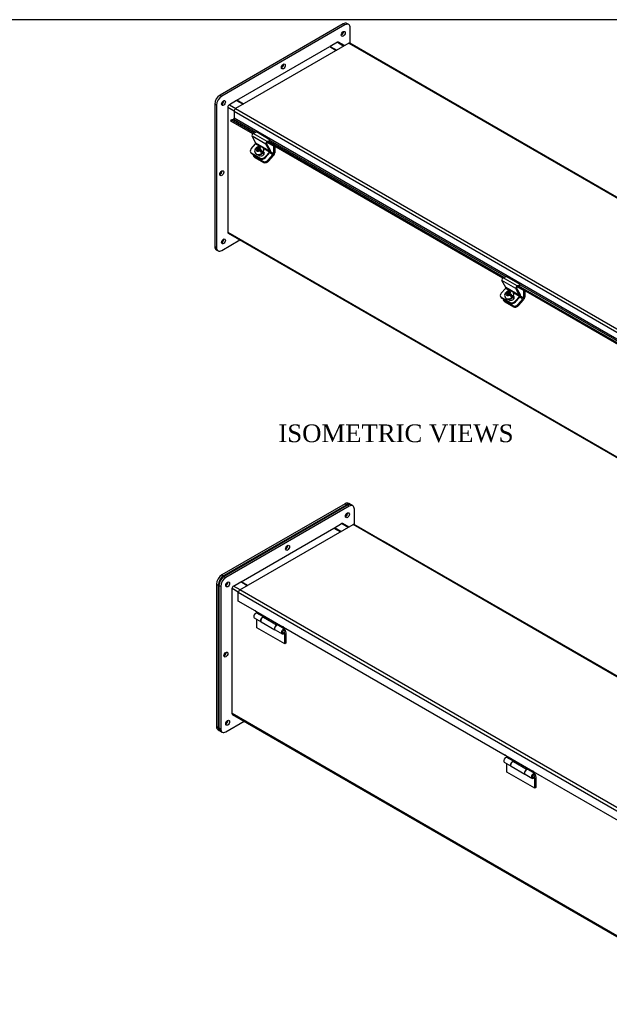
# Model space of a CAD drawing. Header units: inches. Extents: x 1 to 150, y -1 to 99.
# Tile 8 of 9: x 90 to 120, y 49 to 99. Entities that reach past the tile are written whole.
import ezdxf
from ezdxf.enums import TextEntityAlignment as Align

# ---------------------------------------------------------------- set-up
doc = ezdxf.new("R2010")
doc.units = ezdxf.units.IN
doc.header["$MEASUREMENT"] = 0
for name, color, linetype in [('COM40176', 7, 'Continuous'), ('COM52631', 7, 'Continuous'), ('COM70666-3', 7, 'Continuous'), ('COM70693-17', 7, 'Continuous'), ('COM70694-17', 7, 'Continuous'), ('COM70695-3', 7, 'Continuous'), ('Default', 7, 'Continuous'), ('GSK10522', 7, 'Continuous'), ('HNG86641-1', 7, 'Continuous'), ('HNG86641-2', 7, 'Continuous'), ('HNG86641-3', 7, 'Continuous'), ('SCS19420', 7, 'Continuous')]:
    doc.layers.add(name, color=color, linetype=linetype)
doc.styles.add('SEACAD_Times_New_Roman', font='times.ttf')

# ---------------------------------------------------------------- blocks, each defined once
blk = doc.blocks.new('SE5')
at = {"layer": 'COM40176', "color": 7, "linetype": 'Continuous'}
for p, q in [((101.511, 93.701), (101.67, 93.777)), ((102.377, 93.369), (101.67, 93.777)), ((101.642, 93.203), (101.451, 93.567)), ((102.158, 93.158), (101.451, 93.567)), ((102.218, 93.293), (101.511, 93.701)), ((102.215, 93.244), (102.374, 93.32)), ((102.218, 93.293), (102.377, 93.369)), ((102.374, 93.32), (102.377, 93.369)), ((101.374, 92.751), (101.391, 92.719)), ((101.407, 92.915), (101.632, 93.166)), ((101.847, 93.042), (101.632, 93.166)), ((102.349, 92.795), (101.642, 93.203)), ((102.051, 92.74), (102.028, 92.754)), ((102.339, 92.758), (102.03, 92.936)), ((102.051, 92.74), (102.036, 92.769)), ((102.114, 92.507), (102.339, 92.758)), ((102.131, 92.475), (102.356, 92.726)), ((102.349, 92.795), (102.158, 93.158)), ((102.385, 92.836), (102.194, 93.199)), ((101.861, 92.449), (101.419, 92.704)), ((101.419, 92.704), (101.436, 92.672)), ((101.878, 92.417), (101.436, 92.672)), ((101.788, 92.61), (101.854, 92.572)), ((101.878, 92.417), (101.861, 92.449)), ((102.114, 92.507), (102.131, 92.475)), ((114.37, 85.855), (114.178, 86.218)), ((114.886, 85.81), (114.178, 86.218)), ((114.239, 86.353), (114.398, 86.428)), ((114.946, 85.944), (114.239, 86.353)), ((115.105, 86.02), (114.398, 86.428)), ((114.135, 85.567), (114.36, 85.818)), ((114.575, 85.693), (114.36, 85.818)), ((115.077, 85.447), (114.37, 85.855)), ((115.077, 85.447), (114.886, 85.81)), ((115.113, 85.487), (114.922, 85.851)), ((114.942, 85.896), (115.102, 85.972)), ((114.946, 85.944), (115.105, 86.02)), ((115.102, 85.972), (115.105, 86.02)), ((114.101, 85.402), (114.119, 85.37)), ((114.589, 85.101), (114.147, 85.356)), ((114.147, 85.356), (114.164, 85.323)), ((114.606, 85.068), (114.164, 85.323)), ((114.516, 85.262), (114.582, 85.223)), ((114.779, 85.392), (114.756, 85.405)), ((115.067, 85.409), (114.758, 85.588)), ((114.779, 85.392), (114.764, 85.42)), ((114.842, 85.159), (115.067, 85.409)), ((114.859, 85.126), (115.084, 85.377)), ((114.606, 85.068), (114.589, 85.101)), ((114.842, 85.159), (114.859, 85.126))]:
    blk.add_line(p, q, dxfattribs=at)
for centre, major_axis, ratio, start_param, end_param in [((101.506, 93.628), (-0.043, -0.0745), 0.57735, 3.839724, 5.934119), ((102.213, 93.22), (-0.043, -0.0745), 0.57735, 3.839724, 5.934119), ((102.213, 93.22), (-0.0145, -0.0251), 0.57735, 3.839724, 5.934119), ((101.54, 92.838), (0.166, 0.088), 0.767256, 2.021311, 3.592107), ((101.557, 92.806), (0.166, 0.088), 0.767256, 3.141593, 3.592107), ((101.623, 93.183), (-0.0145, -0.0251), 0.57735, 1.22173, 2.792527), ((101.944, 92.672), (-0.124, -0.065), 0.767256, 0.450514, 3.559742), ((101.961, 92.64), (-0.124, -0.065), 0.767256, 3.311974, 3.592107), ((102.33, 92.774), (-0.0145, -0.0251), 0.57735, 1.22173, 2.792527), ((102.33, 92.774), (-0.043, -0.0745), 0.57735, 1.22173, 2.792527), ((101.981, 92.584), (-0.166, -0.088), 0.767256, 0.450514, 2.021311), ((101.998, 92.551), (0.166, 0.088), 0.767256, 3.592107, 5.162903), ((114.234, 86.28), (-0.043, -0.0745), 0.57735, 3.839724, 5.934119), ((114.351, 85.834), (-0.0145, -0.0251), 0.57735, 1.22173, 2.792527), ((114.941, 85.871), (-0.043, -0.0745), 0.57735, 3.839724, 5.934119), ((114.941, 85.871), (-0.0145, -0.0251), 0.57735, 3.839724, 5.934119), ((114.268, 85.49), (0.166, 0.088), 0.767256, 2.021311, 3.592107), ((114.285, 85.458), (0.166, 0.088), 0.767256, 3.141593, 3.592107), ((114.672, 85.324), (-0.124, -0.065), 0.767256, 0.450514, 3.559742), ((114.689, 85.292), (-0.124, -0.065), 0.767256, 3.311973, 3.592107), ((115.058, 85.426), (-0.0145, -0.0251), 0.57735, 1.22173, 2.792527), ((115.058, 85.426), (-0.043, -0.0745), 0.57735, 1.22173, 2.792527), ((114.709, 85.235), (-0.166, -0.088), 0.767256, 0.450514, 2.021311), ((114.726, 85.203), (0.166, 0.088), 0.767256, 3.592107, 5.162903)]:
    blk.add_ellipse(centre, major_axis=major_axis, ratio=ratio, start_param=start_param, end_param=end_param, dxfattribs=at)
at = {"layer": 'COM52631', "color": 7, "linetype": 'Continuous'}
for p, q in [((102.224, 93.249), (102.537, 93.068)), ((102.358, 92.728), (102.518, 92.636)), ((102.537, 92.683), (102.384, 92.772)), ((102.548, 93.074), (102.537, 93.068)), ((102.537, 93.068), (102.537, 92.683)), ((102.605, 93.041), (102.605, 92.722)), ((101.515, 92.588), (101.544, 92.534)), ((101.561, 92.541), (102.003, 92.286)), ((101.561, 92.541), (101.59, 92.487)), ((101.59, 92.487), (102.031, 92.232)), ((102.003, 92.286), (102.031, 92.232)), ((102.256, 92.344), (102.518, 92.636)), ((102.256, 92.344), (102.284, 92.29)), ((102.284, 92.29), (102.546, 92.582)), ((114.952, 85.9), (115.265, 85.719)), ((115.276, 85.725), (115.265, 85.719)), ((115.265, 85.719), (115.265, 85.334)), ((114.243, 85.239), (114.272, 85.185)), ((114.984, 84.995), (115.246, 85.287)), ((115.012, 84.941), (115.274, 85.234)), ((115.086, 85.38), (115.246, 85.287)), ((115.265, 85.334), (115.112, 85.423)), ((115.333, 85.692), (115.333, 85.373)), ((114.289, 85.192), (114.731, 84.938)), ((114.289, 85.192), (114.318, 85.138)), ((114.318, 85.138), (114.759, 84.884)), ((114.731, 84.938), (114.759, 84.884)), ((114.984, 84.995), (115.012, 84.941))]:
    blk.add_line(p, q, dxfattribs=at)
for centre, major_axis, ratio, start_param, end_param in [((102.504, 92.663), (-0.072, -0.124), 0.57735, 1.22173, 2.356194), ((101.682, 92.675), (0.166, 0.088), 0.767256, 2.813297, 3.592107), ((101.71, 92.621), (0.166, 0.088), 0.767256, 3.141593, 3.592107), ((102.123, 92.42), (-0.166, -0.088), 0.767256, 0.450514, 2.021311), ((102.151, 92.367), (-0.166, -0.088), 0.767256, 0.450514, 2.021311), ((102.504, 92.663), (-0.024, -0.0416), 0.57735, 1.22173, 2.356194), ((114.41, 85.327), (0.166, 0.088), 0.767256, 2.813297, 3.592107), ((115.231, 85.315), (-0.024, -0.0416), 0.57735, 1.22173, 2.356194), ((115.231, 85.315), (-0.072, -0.124), 0.57735, 1.22173, 2.356194), ((114.438, 85.273), (0.166, 0.088), 0.767256, 3.141593, 3.592107), ((114.851, 85.072), (-0.166, -0.088), 0.767256, 0.450514, 2.021311), ((114.879, 85.018), (-0.166, -0.088), 0.767256, 0.450514, 2.021311)]:
    blk.add_ellipse(centre, major_axis=major_axis, ratio=ratio, start_param=start_param, end_param=end_param, dxfattribs=at)
at = {"layer": 'COM70666-3', "color": 7, "linetype": 'Continuous'}
for p, q in [((106.096, 99.282), (99.82, 95.658)), ((106.184, 99.231), (99.909, 95.607)), ((106.184, 99.231), (106.096, 99.282)), ((106.372, 99.249), (106.283, 99.3)), ((106.45, 98.297), (106.45, 99.077)), ((99.82, 95.658), (99.909, 95.607)), ((99.555, 95.199), (99.555, 87.953)), ((99.644, 95.148), (99.555, 95.199)), ((99.644, 95.148), (99.644, 87.902)), ((99.909, 87.749), (100.837, 88.284)), ((99.555, 87.953), (99.644, 87.902)), ((99.633, 87.781), (99.721, 87.73))]:
    blk.add_line(p, q, dxfattribs=at)
for centre, major_axis, start_param, end_param in [((106.096, 98.975), (-0.188, -0.325), 3.141593, 3.926991), ((106.184, 98.924), (-0.188, -0.325), 2.356194, 3.926991), ((106.008, 98.822), (0.07, 0.122), 3.821986, 5.602792), ((102.958, 97.164), (0.07, 0.122), 3.821986, 5.602792), ((99.82, 95.352), (-0.188, -0.325), 3.926991, 5.497787), ((99.909, 95.301), (0.188, 0.325), 0.785398, 2.356194), ((99.909, 95.301), (0.07, 0.122), 3.821986, 5.602792), ((99.82, 91.729), (0.07, 0.122), 3.821986, 5.602792), ((99.909, 88.259), (0.07, 0.122), 3.821986, 5.602792), ((99.82, 88.106), (0.188, 0.325), 2.356194, 3.141593), ((99.909, 88.055), (0.188, 0.325), 2.356194, 3.926991)]:
    blk.add_ellipse(centre, major_axis=major_axis, ratio=0.57735, start_param=start_param, end_param=end_param, dxfattribs=at)
for centre in [(106.096, 98.771), (103.047, 97.113), (99.997, 95.25), (99.909, 91.678), (99.997, 88.208)]:
    blk.add_ellipse(centre, major_axis=(0.07, 0.122), ratio=0.57735, dxfattribs=at)
at = {"layer": 'COM70693-17', "color": 7, "linetype": 'Continuous'}
for p, q in [((105.799, 98.344), (105.433, 98.133)), ((105.799, 98.344), (106.13, 98.153)), ((106.162, 98.171), (105.853, 98.349)), ((105.433, 98.133), (105.765, 97.941)), ((105.433, 98.108), (105.433, 98.133)), ((100.66, 95.377), (100.295, 95.166)), ((100.66, 95.377), (100.992, 95.186)), ((100.218, 95.034), (100.218, 88.678)), ((100.218, 95.034), (100.539, 94.849)), ((100.295, 95.166), (100.626, 94.975)), ((100.218, 88.678), (141.893, 64.617)), ((100.241, 88.629), (141.893, 64.581))]:
    blk.add_line(p, q, dxfattribs=at)
for centre, major_axis, start_param, end_param in [((105.799, 98.256), (-0.054, -0.0935), 3.141593, 3.926991), ((100.295, 95.078), (0.054, 0.0935), 0.785398, 2.356194), ((100.295, 88.722), (0.054, 0.0935), 2.356194, 3.141593)]:
    blk.add_ellipse(centre, major_axis=major_axis, ratio=0.57735, start_param=start_param, end_param=end_param, dxfattribs=at)
at = {"layer": 'COM70694-17', "color": 7, "linetype": 'Continuous'}
for p, q in [((106.384, 98.299), (100.614, 94.968)), ((106.384, 98.299), (147.727, 74.429)), ((147.759, 74.448), (106.438, 98.304)), ((100.538, 94.836), (100.538, 94.477)), ((100.538, 94.836), (141.881, 70.966)), ((100.614, 94.968), (141.958, 71.099)), ((100.371, 94.33), (100.384, 94.394)), ((101.488, 93.685), (100.371, 94.33)), ((100.384, 94.394), (100.507, 94.43)), ((101.551, 93.72), (100.384, 94.394)), ((100.507, 94.43), (101.652, 93.768)), ((141.881, 70.607), (100.538, 94.477)), ((114.216, 86.337), (102.235, 93.254)), ((114.279, 86.372), (102.303, 93.286)), ((102.376, 93.351), (114.38, 86.42)), ((126.944, 78.988), (114.963, 85.906)), ((127.007, 79.023), (115.031, 85.938)), ((115.104, 86.002), (127.108, 79.071))]:
    blk.add_line(p, q, dxfattribs=at)
for centre, major_axis, start_param, end_param in [((106.384, 98.211), (-0.054, -0.0935), 3.141593, 3.926991), ((100.614, 94.88), (0.054, 0.0935), 0.785398, 2.356194), ((100.513, 94.462), (0.018, 0.0312), 3.682645, 5.497787)]:
    blk.add_ellipse(centre, major_axis=major_axis, ratio=0.57735, start_param=start_param, end_param=end_param, dxfattribs=at)
at = {"layer": 'COM70695-3', "color": 7, "linetype": 'Continuous'}
for p, q in [((100.682, 95.39), (105.411, 98.12)), ((105.411, 98.12), (105.743, 97.929)), ((101.014, 95.198), (100.682, 95.39)), ((100.682, 95.39), (100.682, 95.365))]:
    blk.add_line(p, q, dxfattribs=at)
at = {"layer": 'SCS19420', "color": 7, "linetype": 'Continuous'}
for p, q in [((101.767, 92.9), (101.659, 92.963)), ((101.667, 92.973), (101.782, 92.906)), ((101.684, 92.825), (101.678, 92.818)), ((101.679, 92.916), (101.718, 92.893)), ((101.72, 92.865), (101.684, 92.825)), ((101.718, 92.893), (101.737, 92.856)), ((101.72, 92.865), (101.718, 92.893)), ((101.743, 92.824), (101.718, 92.795)), ((101.739, 92.828), (101.72, 92.865)), ((101.763, 92.943), (101.724, 92.965)), ((101.728, 92.79), (101.733, 92.796)), ((101.732, 92.866), (101.747, 92.858)), ((101.733, 92.796), (101.769, 92.836)), ((101.767, 92.9), (101.735, 92.865)), ((101.735, 92.865), (101.771, 92.844)), ((101.737, 92.856), (101.739, 92.828)), ((101.771, 92.844), (101.739, 92.809)), ((101.739, 92.809), (101.742, 92.807)), ((101.759, 92.851), (101.781, 92.875)), ((101.763, 92.943), (101.797, 92.951)), ((101.782, 92.906), (101.763, 92.943)), ((101.779, 92.894), (101.767, 92.901)), ((101.781, 92.875), (101.767, 92.901)), ((101.803, 92.844), (101.769, 92.836)), ((101.774, 92.838), (101.771, 92.844)), ((101.803, 92.88), (101.779, 92.894)), ((101.781, 92.875), (101.816, 92.855)), ((101.816, 92.914), (101.782, 92.906)), ((101.831, 92.989), (101.797, 92.951)), ((101.797, 92.951), (101.816, 92.914)), ((101.835, 92.916), (101.803, 92.88)), ((101.816, 92.855), (101.803, 92.88)), ((101.803, 92.844), (101.842, 92.822)), ((101.816, 92.855), (101.848, 92.89)), ((101.861, 92.955), (101.818, 92.907)), ((101.838, 92.997), (101.831, 92.989)), ((101.847, 92.909), (101.835, 92.916)), ((101.848, 92.89), (101.835, 92.916)), ((101.861, 92.955), (101.838, 92.997)), ((101.838, 92.86), (101.856, 92.879)), ((101.864, 92.845), (101.838, 92.86)), ((101.852, 92.834), (101.838, 92.86)), ((101.846, 92.922), (101.88, 92.96)), ((101.846, 92.922), (101.848, 92.894)), ((101.886, 92.872), (101.848, 92.894)), ((101.848, 92.894), (101.867, 92.857)), ((101.848, 92.89), (101.85, 92.889)), ((101.852, 92.815), (101.873, 92.839)), ((101.852, 92.834), (101.863, 92.828)), ((101.87, 92.949), (101.861, 92.955)), ((101.873, 92.839), (101.864, 92.845)), ((101.867, 92.857), (101.983, 92.79)), ((101.984, 92.775), (101.873, 92.839)), ((101.88, 92.96), (101.888, 92.968)), ((101.925, 92.755), (101.952, 92.739)), ((102.06, 92.637), (102.012, 92.728)), ((102.039, 92.919), (102.03, 92.936)), ((101.605, 92.713), (101.614, 92.696)), ((114.333, 85.364), (114.342, 85.347)), ((114.495, 85.552), (114.387, 85.614)), ((114.394, 85.625), (114.51, 85.558)), ((114.412, 85.476), (114.406, 85.47)), ((114.407, 85.567), (114.446, 85.545)), ((114.448, 85.517), (114.412, 85.476)), ((114.446, 85.545), (114.465, 85.508)), ((114.448, 85.517), (114.446, 85.545)), ((114.471, 85.475), (114.446, 85.447)), ((114.467, 85.48), (114.448, 85.517)), ((114.491, 85.595), (114.452, 85.617)), ((114.456, 85.441), (114.461, 85.448)), ((114.46, 85.518), (114.475, 85.509)), ((114.461, 85.448), (114.497, 85.488)), ((114.495, 85.552), (114.463, 85.516)), ((114.463, 85.516), (114.499, 85.496)), ((114.465, 85.508), (114.467, 85.48)), ((114.499, 85.496), (114.467, 85.46)), ((114.467, 85.46), (114.47, 85.458)), ((114.487, 85.503), (114.509, 85.527)), ((114.491, 85.595), (114.524, 85.602)), ((114.51, 85.558), (114.491, 85.595)), ((114.507, 85.545), (114.495, 85.552)), ((114.509, 85.527), (114.495, 85.552)), ((114.531, 85.496), (114.497, 85.488)), ((114.502, 85.489), (114.499, 85.496)), ((114.531, 85.532), (114.507, 85.545)), ((114.509, 85.527), (114.544, 85.506)), ((114.544, 85.566), (114.51, 85.558)), ((114.559, 85.641), (114.524, 85.602)), ((114.524, 85.602), (114.544, 85.566)), ((114.563, 85.567), (114.531, 85.532)), ((114.544, 85.506), (114.531, 85.532)), ((114.531, 85.496), (114.57, 85.473)), ((114.544, 85.506), (114.576, 85.542)), ((114.589, 85.606), (114.546, 85.559)), ((114.566, 85.649), (114.559, 85.641)), ((114.575, 85.56), (114.563, 85.567)), ((114.576, 85.542), (114.563, 85.567)), ((114.589, 85.606), (114.566, 85.649)), ((114.566, 85.511), (114.583, 85.531)), ((114.592, 85.496), (114.566, 85.511)), ((114.579, 85.486), (114.566, 85.511)), ((114.574, 85.574), (114.608, 85.612)), ((114.574, 85.574), (114.576, 85.546)), ((114.614, 85.524), (114.576, 85.546)), ((114.576, 85.546), (114.595, 85.509)), ((114.576, 85.542), (114.578, 85.541)), ((114.579, 85.486), (114.591, 85.479)), ((114.58, 85.467), (114.601, 85.491)), ((114.598, 85.601), (114.589, 85.606)), ((114.601, 85.491), (114.592, 85.496)), ((114.595, 85.509), (114.711, 85.442)), ((114.712, 85.427), (114.601, 85.491)), ((114.608, 85.612), (114.616, 85.62)), ((114.653, 85.407), (114.68, 85.391)), ((114.788, 85.288), (114.74, 85.38)), ((114.767, 85.571), (114.758, 85.588))]:
    blk.add_line(p, q, dxfattribs=at)
for centre, radius, start, end in [((101.771, 92.807), 0.188, 140.8017, 211.0421), ((101.64, 92.985), 0.0285, 310.418, 336.5344), ((99.314, 88.666), 4.779, 59.6574, 60.3426), ((100.186, 90.077), 3.355, 59.512, 60.488), ((101.636, 92.479), 0.4, 40.7728, 58.9334), ((101.681, 92.531), 0.398, 40.729, 59.033), ((101.946, 92.746), 0.00918, 218.3341, 313.8493), ((101.973, 92.782), 0.0128, 326.4779, 39.7953), ((114.499, 85.459), 0.188, 140.8017, 211.0421), ((114.368, 85.636), 0.0285, 310.418, 336.5344), ((112.041, 81.317), 4.779, 59.6574, 60.3426), ((112.914, 82.729), 3.355, 59.512, 60.488), ((114.363, 85.131), 0.4, 40.7728, 58.9334), ((114.409, 85.182), 0.398, 40.729, 59.033), ((114.673, 85.397), 0.00918, 218.3341, 313.8493), ((114.701, 85.434), 0.0128, 326.4779, 39.7953)]:
    blk.add_arc(centre, radius, start, end, dxfattribs=at)
for centre, major_axis, ratio, start_param, end_param in [((101.818, 92.825), (-0.212, -0.112), 0.767256, 0.02075, 3.132777), ((101.827, 92.808), (0.212, 0.112), 0.767256, 3.141593, 6.283185), ((101.804, 92.85), (-0.205, -0.108), 0.767256, 5.048311, 5.264962), ((101.782, 92.893), (0.106, 0.056), 0.767256, 2.304752, 3.296138), ((101.782, 92.893), (0.106, 0.056), 0.767256, 0.746483, 1.712767), ((101.782, 92.893), (-0.106, -0.056), 0.767256, 0.746483, 1.737869), ((101.744, 92.863), (0.005, 0.00866), 0.57735, 2.792527, 4.363323), ((101.762, 92.853), (-0.0175, -0.0303), 0.57735, 5.934119, 6.223871), ((101.776, 92.899), (-0.005, -0.00866), 0.57735, 1.264164, 2.792527), ((101.794, 92.889), (0.0175, 0.0303), 0.57735, 5.644368, 5.934119), ((101.861, 92.85), (0.005, 0.00866), 0.57735, 4.405756, 5.934119), ((101.782, 92.893), (-0.106, -0.056), 0.767256, 2.329855, 3.296138), ((101.804, 92.85), (0.205, 0.108), 0.767256, 5.060845, 5.277495), ((101.818, 92.825), (-0.212, -0.112), 0.767256, 0, 0.02075), ((114.546, 85.476), (-0.212, -0.112), 0.767256, 0, 0.02075), ((114.546, 85.476), (-0.212, -0.112), 0.767256, 0.02075, 3.132777), ((114.555, 85.459), (0.212, 0.112), 0.767256, 3.141593, 6.283185), ((114.532, 85.502), (-0.205, -0.108), 0.767256, 5.048311, 5.264962), ((114.51, 85.544), (0.106, 0.056), 0.767256, 2.304752, 3.296138), ((114.51, 85.544), (0.106, 0.056), 0.767256, 0.746483, 1.712767), ((114.51, 85.544), (-0.106, -0.056), 0.767256, 0.746483, 1.737869), ((114.472, 85.515), (0.005, 0.00866), 0.57735, 2.792527, 4.363323), ((114.489, 85.505), (-0.0175, -0.0303), 0.57735, 5.934119, 6.223871), ((114.504, 85.551), (-0.005, -0.00866), 0.57735, 1.264164, 2.792527), ((114.521, 85.54), (0.0175, 0.0303), 0.57735, 5.644368, 5.934119), ((114.589, 85.502), (0.005, 0.00866), 0.57735, 4.405756, 5.934119), ((114.51, 85.544), (-0.106, -0.056), 0.767256, 2.329855, 3.296138), ((114.532, 85.502), (0.205, 0.108), 0.767256, 5.060845, 5.277495)]:
    blk.add_ellipse(centre, major_axis=major_axis, ratio=ratio, start_param=start_param, end_param=end_param, dxfattribs=at)
for points, knots in [([(101.621, 92.923), (101.622, 92.925), (101.622, 92.927), (101.624, 92.929), (101.625, 92.93), (101.63, 92.932), (101.634, 92.933), (101.644, 92.931), (101.65, 92.929), (101.664, 92.924), (101.671, 92.92), (101.679, 92.916)], [0, 0, 0, 0, 0.125, 0.125, 0.25, 0.25, 0.5, 0.5, 0.75, 0.75, 1, 1, 1, 1]), ([(101.724, 92.965), (101.716, 92.97), (101.709, 92.974), (101.696, 92.979), (101.69, 92.981), (101.682, 92.982), (101.68, 92.982), (101.675, 92.982), (101.674, 92.981), (101.669, 92.979), (101.667, 92.977), (101.667, 92.973)], [0, 0, 0, 0, 0.25, 0.25, 0.5, 0.5, 0.625, 0.625, 0.75, 0.75, 1, 1, 1, 1]), ([(102.031, 92.934), (102.03, 92.935), (102.023, 92.958), (101.987, 92.995), (101.928, 93.031), (101.858, 93.046), (101.784, 93.04), (101.717, 93.016), (101.686, 92.99), (101.672, 92.977)], [0, 0, 0, 0, 0.007754, 0.182797, 0.350752, 0.519343, 0.694976, 0.879332, 1, 1, 1, 1]), ([(101.747, 92.858), (101.746, 92.856), (101.745, 92.855), (101.744, 92.852), (101.744, 92.851), (101.743, 92.846), (101.743, 92.843), (101.743, 92.835), (101.743, 92.829), (101.743, 92.824)], [0, 0, 0, 0, 0.125, 0.125, 0.25, 0.25, 0.5, 0.5, 1, 1, 1, 1]), ([(101.818, 92.907), (101.811, 92.906), (101.805, 92.904), (101.795, 92.901), (101.791, 92.9), (101.787, 92.898), (101.785, 92.898), (101.782, 92.896), (101.78, 92.895), (101.779, 92.894)], [0, 0, 0, 0, 0.5, 0.5, 0.75, 0.75, 0.875, 0.875, 1, 1, 1, 1]), ([(101.864, 92.845), (101.865, 92.846), (101.866, 92.848), (101.867, 92.85), (101.867, 92.852), (101.867, 92.854), (101.867, 92.856), (101.868, 92.857)], [0, 0, 0, 0, 0.125, 0.125, 0.25, 0.25, 0.347947, 0.347947, 0.347947, 0.347947]), ([(114.349, 85.575), (114.35, 85.577), (114.35, 85.578), (114.352, 85.581), (114.353, 85.582), (114.358, 85.584), (114.362, 85.584), (114.372, 85.583), (114.378, 85.581), (114.392, 85.575), (114.399, 85.572), (114.407, 85.567)], [0, 0, 0, 0, 0.125, 0.125, 0.25, 0.25, 0.5, 0.5, 0.75, 0.75, 1, 1, 1, 1]), ([(114.452, 85.617), (114.444, 85.621), (114.437, 85.625), (114.424, 85.631), (114.417, 85.633), (114.41, 85.634), (114.408, 85.634), (114.403, 85.633), (114.402, 85.633), (114.397, 85.631), (114.395, 85.628), (114.394, 85.625)], [0, 0, 0, 0, 0.25, 0.25, 0.5, 0.5, 0.625, 0.625, 0.75, 0.75, 1, 1, 1, 1]), ([(114.759, 85.586), (114.758, 85.587), (114.751, 85.609), (114.715, 85.647), (114.656, 85.683), (114.586, 85.698), (114.512, 85.692), (114.445, 85.667), (114.414, 85.641), (114.4, 85.629)], [0, 0, 0, 0, 0.007754, 0.182797, 0.350752, 0.519343, 0.694976, 0.879332, 1, 1, 1, 1]), ([(114.475, 85.509), (114.474, 85.508), (114.473, 85.507), (114.472, 85.504), (114.472, 85.502), (114.471, 85.498), (114.471, 85.495), (114.471, 85.486), (114.471, 85.481), (114.471, 85.475)], [0, 0, 0, 0, 0.125, 0.125, 0.25, 0.25, 0.5, 0.5, 1, 1, 1, 1]), ([(114.546, 85.559), (114.539, 85.557), (114.533, 85.555), (114.523, 85.553), (114.519, 85.552), (114.514, 85.55), (114.513, 85.549), (114.51, 85.548), (114.508, 85.547), (114.507, 85.545)], [0, 0, 0, 0, 0.5, 0.5, 0.75, 0.75, 0.875, 0.875, 1, 1, 1, 1]), ([(114.592, 85.496), (114.593, 85.498), (114.594, 85.499), (114.595, 85.502), (114.595, 85.503), (114.595, 85.506), (114.595, 85.507), (114.595, 85.508)], [0, 0, 0, 0, 0.125, 0.125, 0.25, 0.25, 0.347947, 0.347947, 0.347947, 0.347947])]:
    blk.add_open_spline(points, degree=3, knots=knots, dxfattribs=at)
for points in [[(101.767, 92.901), (101.767, 92.9), (101.767, 92.9)], [(101.873, 92.839), (101.873, 92.839), (101.873, 92.839)], [(114.495, 85.552), (114.495, 85.552), (114.495, 85.552)], [(114.601, 85.491), (114.601, 85.491), (114.601, 85.491)]]:
    blk.add_open_spline(points, degree=2, dxfattribs=at)
blk = doc.blocks.new('SE6')
at = {"layer": 'COM40176', "color": 7, "linetype": 'Continuous'}
blk.add_line((108.909, 72.512), (108.202, 72.92), dxfattribs=at)
for centre, start_param in [((108.159, 72.846), 3.141593), ((108.866, 72.438), 2.668594)]:
    blk.add_ellipse(centre, major_axis=(-0.043, -0.0745), ratio=0.57735, start_param=start_param, end_param=3.614591, dxfattribs=at)
at = {"layer": 'COM70666-3', "color": 7, "linetype": 'Continuous'}
for p, q in [((106.309, 74.781), (100.033, 71.158)), ((106.397, 74.73), (100.121, 71.107)), ((106.397, 74.73), (106.309, 74.781)), ((106.584, 74.748), (106.496, 74.8)), ((106.662, 73.798), (106.662, 74.577)), ((99.768, 70.698), (99.768, 63.452)), ((99.856, 70.647), (99.768, 70.698)), ((100.033, 71.158), (100.121, 71.107)), ((99.856, 70.647), (99.856, 63.401)), ((100.121, 63.248), (101.05, 63.784)), ((99.768, 63.452), (99.856, 63.401)), ((99.845, 63.28), (99.934, 63.229))]:
    blk.add_line(p, q, dxfattribs=at)
for centre, major_axis, start_param, end_param in [((106.309, 74.475), (-0.188, -0.325), 3.141593, 3.926991), ((106.397, 74.424), (-0.187, -0.325), 2.356194, 3.926991), ((106.22, 74.322), (0.07, 0.122), 3.821986, 5.602792), ((103.171, 72.663), (0.07, 0.122), 3.821986, 5.602792), ((100.033, 70.852), (-0.187, -0.325), 3.926991, 5.497787), ((100.121, 70.801), (0.187, 0.325), 0.785398, 2.356194), ((100.121, 70.801), (0.07, 0.122), 3.821986, 5.602792), ((100.033, 67.228), (0.07, 0.122), 3.821986, 5.602792), ((100.121, 63.758), (0.07, 0.122), 3.821986, 5.602792), ((100.033, 63.605), (0.188, 0.325), 2.356194, 3.141593), ((100.121, 63.554), (0.187, 0.325), 2.356194, 3.926991)]:
    blk.add_ellipse(centre, major_axis=major_axis, ratio=0.57735, start_param=start_param, end_param=end_param, dxfattribs=at)
for centre in [(106.309, 74.271), (103.259, 72.612), (100.21, 70.749), (100.121, 67.177), (100.21, 63.707)]:
    blk.add_ellipse(centre, major_axis=(0.07, 0.122), ratio=0.57735, dxfattribs=at)
at = {"layer": 'COM70693-17', "color": 7, "linetype": 'Continuous'}
for p, q in [((105.646, 73.632), (106.011, 73.843)), ((106.343, 73.652), (106.011, 73.843)), ((106.374, 73.67), (106.065, 73.849)), ((105.977, 73.441), (105.646, 73.632)), ((105.646, 73.607), (105.646, 73.632)), ((100.507, 70.666), (100.873, 70.877)), ((100.839, 70.474), (100.507, 70.666)), ((101.204, 70.685), (100.873, 70.877)), ((100.431, 64.178), (100.431, 70.533)), ((100.753, 70.347), (100.431, 70.533)), ((142.106, 40.117), (100.431, 64.178)), ((100.453, 64.128), (142.106, 40.08))]:
    blk.add_line(p, q, dxfattribs=at)
for centre, major_axis, start_param, end_param in [((106.011, 73.755), (-0.054, -0.0935), 3.141593, 3.926991), ((100.507, 70.577), (-0.054, -0.0935), 3.926991, 5.497787), ((100.507, 64.222), (0.054, 0.0935), 2.356194, 3.141593)]:
    blk.add_ellipse(centre, major_axis=major_axis, ratio=0.57735, start_param=start_param, end_param=end_param, dxfattribs=at)
at = {"layer": 'COM70694-17', "color": 7, "linetype": 'Continuous'}
for p, q in [((100.828, 70.468), (106.598, 73.799)), ((147.941, 49.93), (106.598, 73.799)), ((147.972, 49.948), (106.652, 73.804)), ((100.752, 69.889), (100.752, 70.336)), ((142.095, 46.466), (100.752, 70.336)), ((142.172, 46.599), (100.828, 70.468)), ((101.603, 69.397), (100.752, 69.889)), ((101.603, 69.397), (101.625, 69.409)), ((103.018, 68.58), (101.646, 69.372)), ((103.018, 68.58), (103.039, 68.593)), ((114.331, 62.049), (103.06, 68.556)), ((114.331, 62.049), (114.353, 62.061)), ((115.746, 61.232), (114.374, 62.024)), ((115.746, 61.232), (115.767, 61.244)), ((127.059, 54.7), (115.788, 61.208))]:
    blk.add_line(p, q, dxfattribs=at)
for centre, major_axis, start_param, end_param in [((106.598, 73.711), (-0.054, -0.0935), 3.141593, 3.926991), ((100.828, 70.38), (-0.054, -0.0935), 3.926991, 5.497787), ((101.625, 69.385), (0.015, -0.026), 0.785398, 3.926991), ((103.039, 68.568), (0.015, -0.026), 0.785398, 3.926991), ((114.353, 62.036), (0.015, -0.026), 0.785398, 3.926991), ((115.767, 61.22), (0.015, -0.026), 0.785398, 3.926991)]:
    blk.add_ellipse(centre, major_axis=major_axis, ratio=0.57735, start_param=start_param, end_param=end_param, dxfattribs=at)
at = {"layer": 'COM70695-3', "color": 7, "linetype": 'Continuous'}
for p, q in [((100.895, 70.889), (105.624, 73.62)), ((105.624, 73.62), (105.955, 73.428)), ((101.226, 70.698), (100.895, 70.889)), ((100.895, 70.889), (100.895, 70.864))]:
    blk.add_line(p, q, dxfattribs=at)
at = {"layer": 'GSK10522', "color": 7, "linetype": 'Continuous'}
for p, q in [((106.185, 74.852), (99.909, 71.229)), ((106.273, 74.801), (99.998, 71.178)), ((106.185, 74.852), (106.273, 74.801)), ((106.461, 74.82), (106.372, 74.871)), ((99.909, 71.229), (99.998, 71.178)), ((99.644, 70.77), (99.644, 63.524)), ((99.644, 70.77), (99.732, 70.719)), ((99.732, 70.719), (99.732, 63.472)), ((99.644, 63.524), (99.732, 63.472)), ((99.722, 63.352), (99.81, 63.301))]:
    blk.add_line(p, q, dxfattribs=at)
for centre, major_axis, start_param, end_param in [((106.185, 74.546), (-0.188, -0.325), 3.141593, 3.926991), ((106.273, 74.495), (-0.187, -0.325), 3.047171, 3.926991), ((106.185, 74.342), (-0.07, -0.122), 1.077418, 2.064175), ((103.135, 72.684), (-0.07, -0.122), 1.077418, 2.064175), ((99.909, 70.923), (0.187, 0.325), 0.785398, 2.356194), ((99.998, 70.872), (0.187, 0.325), 0.785398, 2.356194), ((100.086, 70.821), (-0.07, -0.122), 1.077418, 2.064175), ((99.998, 67.249), (-0.07, -0.122), 1.077418, 2.064175), ((100.086, 63.779), (-0.07, -0.122), 1.077418, 2.064175), ((99.909, 63.677), (0.187, 0.325), 2.356194, 3.141593), ((99.998, 63.626), (0.188, 0.325), 2.356194, 3.236014)]:
    blk.add_ellipse(centre, major_axis=major_axis, ratio=0.57735, start_param=start_param, end_param=end_param, dxfattribs=at)
at = {"layer": 'HNG86641-1', "color": 7, "linetype": 'Continuous'}
for p, q in [((101.676, 69.355), (101.676, 69.324)), ((102.032, 69.119), (101.676, 69.324)), ((101.919, 68.843), (102.62, 68.438)), ((102.028, 69.088), (102.73, 68.683)), ((102.032, 69.086), (102.032, 69.119)), ((102.728, 68.679), (102.73, 68.683)), ((103.09, 68.508), (102.733, 68.714)), ((102.733, 68.714), (102.733, 68.679)), ((102.786, 68.66), (102.786, 68.683)), ((103.09, 68.539), (103.09, 68.508)), ((103.117, 68.523), (103.09, 68.508)), ((114.403, 62.007), (114.403, 61.976)), ((114.76, 61.77), (114.403, 61.976)), ((114.756, 61.739), (115.458, 61.334)), ((114.76, 61.737), (114.76, 61.77)), ((114.647, 61.495), (115.348, 61.09)), ((115.456, 61.33), (115.458, 61.334)), ((115.818, 61.159), (115.461, 61.365)), ((115.461, 61.365), (115.461, 61.331)), ((115.514, 61.312), (115.514, 61.334)), ((115.818, 61.19), (115.818, 61.159)), ((115.845, 61.175), (115.818, 61.159))]:
    blk.add_line(p, q, dxfattribs=at)
for centre, end_param in [((101.988, 68.962), 3.141593), ((102.689, 68.557), 3.18291), ((114.716, 61.614), 3.141593), ((115.417, 61.209), 3.182742)]:
    blk.add_ellipse(centre, major_axis=(0.069, 0.119), ratio=0.57735, start_param=0.356855, end_param=end_param, dxfattribs=at)
at = {"layer": 'HNG86641-2', "color": 7, "linetype": 'Continuous'}
for p, q in [((102.032, 69.096), (101.7, 69.287)), ((101.563, 69.049), (101.913, 68.847)), ((101.703, 68.546), (101.703, 68.968)), ((103.114, 68.471), (102.764, 68.673)), ((103.118, 67.729), (101.703, 68.546)), ((102.626, 68.435), (102.977, 68.233)), ((103.118, 68.225), (103.067, 68.254)), ((103.098, 68.302), (103.104, 68.296)), ((103.118, 68.225), (103.103, 68.307)), ((103.118, 67.729), (103.118, 68.225)), ((103.141, 68.427), (103.171, 68.261)), ((103.171, 68.261), (103.171, 67.76)), ((103.171, 67.76), (103.118, 67.729)), ((114.291, 61.701), (114.641, 61.498)), ((114.76, 61.747), (114.428, 61.939)), ((114.431, 61.198), (114.431, 61.619)), ((115.846, 60.381), (114.431, 61.198)), ((115.842, 61.122), (115.492, 61.325)), ((115.354, 61.087), (115.705, 60.884)), ((115.846, 60.876), (115.795, 60.906)), ((115.826, 60.953), (115.832, 60.948)), ((115.846, 60.876), (115.831, 60.959)), ((115.846, 60.381), (115.846, 60.876)), ((115.869, 61.079), (115.899, 60.913)), ((115.899, 60.913), (115.899, 60.412)), ((115.899, 60.412), (115.846, 60.381))]:
    blk.add_line(p, q, dxfattribs=at)
for centre, major_axis, start_param, end_param in [((101.631, 69.168), (0.069, 0.119), 0, 3.141593), ((101.982, 68.966), (0.069, 0.119), 0.24704, 3.182745), ((102.695, 68.554), (0.069, 0.119), 0, 3.141593), ((103.046, 68.352), (0.069, 0.119), -0.60135, 4.574538), ((103.046, 68.352), (0.0313, 0.0541), 0, 3.141593), ((114.359, 61.82), (0.069, 0.119), 0, 3.141593), ((114.71, 61.617), (0.069, 0.119), 0.24704, 3.182745), ((115.423, 61.206), (0.069, 0.119), 0, 3.141593), ((115.774, 61.003), (0.069, 0.119), -0.60135, 4.574538), ((115.774, 61.003), (0.0312, 0.0541), 0, 3.141593)]:
    blk.add_ellipse(centre, major_axis=major_axis, ratio=0.57735, start_param=start_param, end_param=end_param, dxfattribs=at)
at = {"layer": 'HNG86641-3', "color": 7, "linetype": 'Continuous'}
for p, q in [((103.014, 68.298), (103.023, 68.292)), ((103.086, 68.401), (103.077, 68.406)), ((115.742, 60.949), (115.751, 60.944)), ((115.814, 61.052), (115.805, 61.057))]:
    blk.add_line(p, q, dxfattribs=at)
for centre in [(103.054, 68.347), (115.782, 60.998)]:
    blk.add_arc(centre, 0.0625, 240, 60, dxfattribs=at)
for centre in [(103.054, 68.347), (115.782, 60.998)]:
    blk.add_ellipse(centre, major_axis=(-0.0313, -0.0541), ratio=0.57735, start_param=3.141593, end_param=6.283185, dxfattribs=at)
blk = doc.blocks.new('BORDER')
at = {"layer": 'Default', "color": 7, "linetype": 'Continuous'}
blk.add_line((0, 27.86), (-41.86, 27.86), dxfattribs=at)

msp = doc.modelspace()

# ---------------------------------------------------------------- block references
at = {"layer": 'Default', "color": 7, "xscale": 3.56, "yscale": 3.56, "zscale": 3.56}
msp.add_blockref('BORDER', (149.664, 0.311), dxfattribs=at)
at = {"layer": 'Default'}
for name in ['SE5', 'SE6']:
    msp.add_blockref(name, (0, 0), dxfattribs=at)

# ---------------------------------------------------------------- texts
at = {"layer": 'Default', "color": 7, "linetype": 'Continuous', "style": 'SEACAD_Times_New_Roman'}
msp.add_text('ISOMETRIC VIEWS', height=0.9, dxfattribs=at).set_placement((102.795, 78.891), align=Align.TOP_LEFT)

doc.saveas('drawing.dxf')
